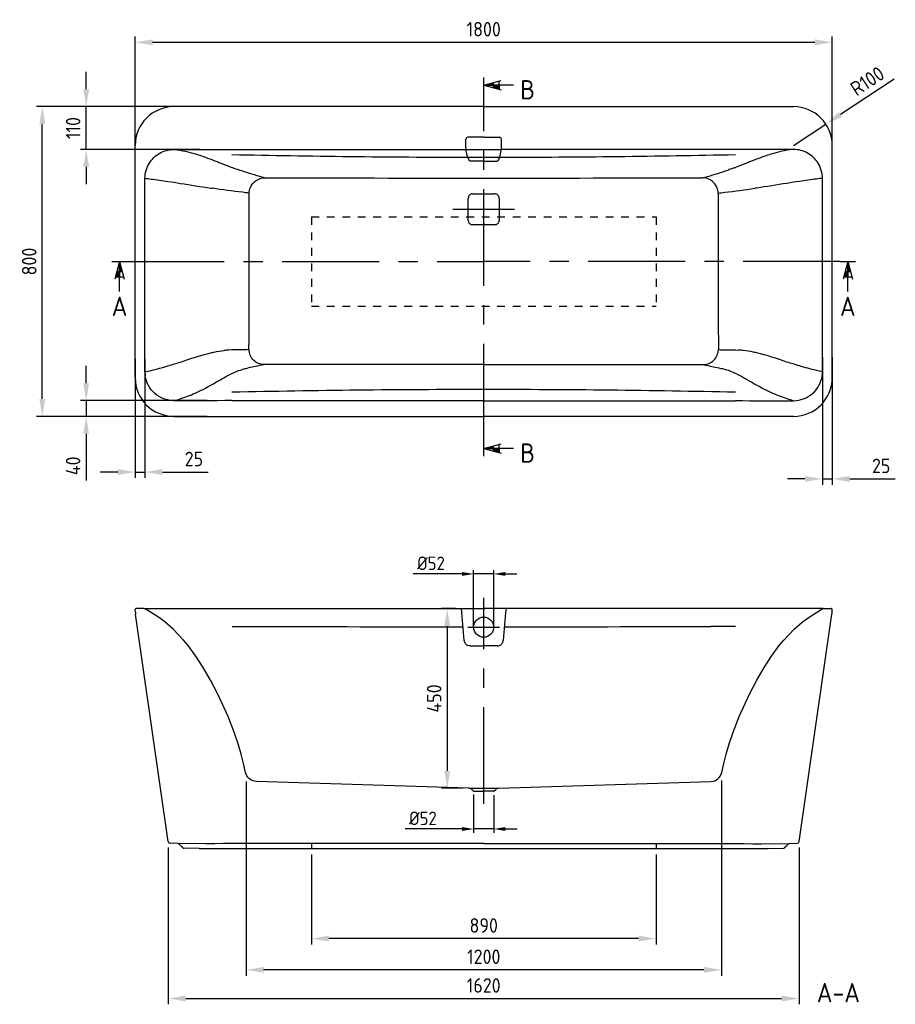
# Model space of a CAD drawing. Extents: x 5017 to 8429, y 913 to 3724.
# Tile 1 of 2: x 5017 to 7278, y 1181 to 3724. Entities that reach past the tile are written whole.
import ezdxf
from ezdxf.enums import TextEntityAlignment as Align

# ---------------------------------------------------------------- set-up
doc = ezdxf.new("R2010")
doc.units = 0
doc.header["$LTSCALE"] = 200
doc.header["$MEASUREMENT"] = 0
doc.linetypes.add('CENTER', pattern=[2, 1.25, -0.25, 0.25, -0.25])
doc.linetypes.add('HIDDEN', pattern=[0.2, 0.1, -0.1])
doc.layers.get('0').update_dxf_attribs({"linetype": 'CONTINUOUS'})
doc.layers.get('DEFPOINTS').update_dxf_attribs({"linetype": 'CONTINUOUS'})
for name, color, linetype in [('06_ALL_SURFS', 7, 'CONTINUOUS'), ('BEMATING', 7, 'CONTINUOUS'), ('DEFAULT_1', 7, 'CENTER'), ('HARTLIJN', 7, 'CENTER'), ('HULPLIJN', 7, 'HIDDEN'), ('PEN2', 7, 'CONTINUOUS')]:
    doc.layers.add(name, color=color, linetype=linetype)
doc.styles.add('ISO', font='ISO')
doc.styles.add('iso_bemating', font='isocp.shx')
doc.dimstyles.new('H2_5OS15', dxfattribs={"dimscale": 15, "dimtxt": 2.5, "dimasz": 3, "dimexe": 1, "dimexo": 1, "dimgap": 1, "dimtad": 1, "dimdec": 0, "dimdsep": 46, "dimtxsty": 'ISO', "dimcen": 0, "dimdle": 1.3, "dimclrd": 256, "dimclre": 256, "dimclrt": 7, "dimadec": 0, "dimazin": 0, "dimtfac": 0.714286, "dimtdec": 0, "dimtmove": 0, "dimatfit": 3, "dimfxl": 1, "dimtvp": 1, "dimtolj": 1, "dimarcsym": 0})
doc.dimstyles.new('H3_5OS10', dxfattribs={"dimscale": 10, "dimtxt": 3.5, "dimasz": 3, "dimexe": 1, "dimexo": 0, "dimgap": 1, "dimtad": 1, "dimdec": 1, "dimdsep": 46, "dimtxsty": 'iso_bemating', "dimcen": 0, "dimclrd": 256, "dimclre": 256, "dimadec": 0, "dimazin": 0, "dimtfac": 0.6, "dimtdec": 1, "dimtmove": 0, "dimatfit": 3, "dimfxl": 1, "dimtvp": 1, "dimtolj": 1, "dimarcsym": 0})

# ---------------------------------------------------------------- blocks, each defined once
blk = doc.blocks.new('*D8')
at = {"layer": '06_ALL_SURFS', "linetype": 'Continuous', "lineweight": -2}
for p, q in [((7274.6, 3570.8), (7135.9, 3479.4)), ((7014.9, 3399.6), (7098.4, 3454.6))]:
    blk.add_line(p, q, dxfattribs=at)
at = {"layer": '06_ALL_SURFS', "linetype": 'Continuous'}
blk.add_solid([(7131.8, 3485.7), (7140.1, 3473.2), (7098.4, 3454.6)], dxfattribs=at)
at = {"layer": 'DEFPOINTS', "color": 0, "linetype": 'Continuous'}
for p in [(7098.4, 3454.6), (7014.9, 3399.6)]:
    blk.add_point(p, dxfattribs=at)
at = {"layer": '06_ALL_SURFS', "color": 7, "linetype": 'Continuous', "insert": (7205.5, 3565.7), "char_height": 37.5, "attachment_point": 5, "rotation": 33.3927, "style": 'ISO'}
blk.add_mtext('\\A1;R100', dxfattribs=at)
blk = doc.blocks.new('*D2')
at = {"layer": '06_ALL_SURFS', "linetype": 'Continuous', "lineweight": -2}
for p, q in [((7089.5, 2852.6), (7089.5, 2523.1)), ((7114.9, 2852.6), (7114.9, 2523.1)), ((7044.5, 2538.1), (6999.5, 2538.1)), ((7089.5, 2538.1), (7114.9, 2538.1)), ((7159.9, 2538.1), (7277.7, 2538.1))]:
    blk.add_line(p, q, dxfattribs=at)
at = {"layer": '06_ALL_SURFS', "linetype": 'Continuous'}
for points in [[(7044.5, 2545.6), (7044.5, 2530.6), (7089.5, 2538.1)], [(7159.9, 2545.6), (7159.9, 2530.6), (7114.9, 2538.1)]]:
    blk.add_solid(points, dxfattribs=at)
at = {"layer": 'DEFPOINTS', "color": 0, "linetype": 'Continuous'}
for p in [(7089.5, 2867.6), (7114.9, 2867.6), (7114.9, 2538.1)]:
    blk.add_point(p, dxfattribs=at)
at = {"layer": '06_ALL_SURFS', "color": 7, "linetype": 'Continuous', "insert": (7241.3, 2571.8), "char_height": 37.5, "attachment_point": 5, "style": 'ISO'}
blk.add_mtext('\\A1;25', dxfattribs=at)
blk = doc.blocks.new('*D12')
at = {"layer": '06_ALL_SURFS', "linetype": 'Continuous', "lineweight": -2}
for p, q in [((5601.7, 1756.6), (5601.7, 1254.9)), ((6828.6, 1759.1), (6828.6, 1254.9)), ((6783.6, 1269.9), (5646.7, 1269.9))]:
    blk.add_line(p, q, dxfattribs=at)
at = {"layer": '06_ALL_SURFS', "linetype": 'Continuous'}
for points in [[(5646.7, 1277.4), (5646.7, 1262.4), (5601.7, 1269.9)], [(6783.6, 1277.4), (6783.6, 1262.4), (6828.6, 1269.9)]]:
    blk.add_solid(points, dxfattribs=at)
at = {"layer": 'DEFPOINTS', "color": 0, "linetype": 'Continuous'}
for p in [(5601.7, 1771.6), (6828.6, 1774.1), (5601.7, 1269.9)]:
    blk.add_point(p, dxfattribs=at)
at = {"layer": '06_ALL_SURFS', "color": 7, "linetype": 'Continuous', "insert": (6215.1, 1303.7), "char_height": 37.5, "attachment_point": 5, "style": 'ISO'}
blk.add_mtext('\\A1;{\\Fiso;1200}', dxfattribs=at)
blk = doc.blocks.new('*D9')
at = {"layer": '06_ALL_SURFS', "linetype": 'Continuous', "lineweight": -2}
for p, q in [((5400.5, 1586.3), (5400.5, 1180.9)), ((7029.2, 1586.3), (7029.2, 1180.9)), ((5445.5, 1195.9), (6984.2, 1195.9))]:
    blk.add_line(p, q, dxfattribs=at)
at = {"layer": '06_ALL_SURFS', "linetype": 'Continuous'}
for points in [[(5445.5, 1203.4), (5445.5, 1188.4), (5400.5, 1195.9)], [(6984.2, 1203.4), (6984.2, 1188.4), (7029.2, 1195.9)]]:
    blk.add_solid(points, dxfattribs=at)
at = {"layer": 'DEFPOINTS', "color": 0, "linetype": 'Continuous'}
for p in [(5400.5, 1601.3), (7029.2, 1601.3), (7029.2, 1195.9)]:
    blk.add_point(p, dxfattribs=at)
at = {"layer": '06_ALL_SURFS', "color": 7, "linetype": 'Continuous', "insert": (6214.9, 1229.7), "char_height": 37.5, "attachment_point": 5, "style": 'ISO'}
blk.add_mtext('\\A1;{\\Fiso;1620}', dxfattribs=at)
blk = doc.blocks.new('*D1')
at = {"layer": '06_ALL_SURFS', "linetype": 'Continuous', "lineweight": -2}
for p, q in [((6188.9, 1722.5), (6188.9, 1623.8)), ((6240.9, 1721), (6240.9, 1623.8)), ((6158.9, 1633.8), (6011.9, 1633.8)), ((6240.9, 1633.8), (6188.9, 1633.8)), ((6270.9, 1633.8), (6300.9, 1633.8))]:
    blk.add_line(p, q, dxfattribs=at)
at = {"layer": '06_ALL_SURFS', "linetype": 'Continuous'}
for points in [[(6158.9, 1638.8), (6158.9, 1628.8), (6188.9, 1633.8)], [(6270.9, 1638.8), (6270.9, 1628.8), (6240.9, 1633.8)]]:
    blk.add_solid(points, dxfattribs=at)
at = {"layer": 'DEFPOINTS', "color": 0, "linetype": 'Continuous'}
for p in [(6188.9, 1722.5), (6240.9, 1721), (6240.9, 1633.8)]:
    blk.add_point(p, dxfattribs=at)
at = {"layer": '06_ALL_SURFS', "color": 0, "linetype": 'Continuous', "insert": (6057.9, 1661.3), "char_height": 35, "attachment_point": 5, "style": 'iso_bemating'}
blk.add_mtext('\\A1;%%c52', dxfattribs=at)
blk = doc.blocks.new('*D7')
at = {"layer": '06_ALL_SURFS', "linetype": 'Continuous', "lineweight": -2}
for p, q in [((5314.9, 3358), (5314.9, 3680.9)), ((5359.9, 3665.9), (7069.9, 3665.9)), ((7114.9, 3358), (7114.9, 3680.9))]:
    blk.add_line(p, q, dxfattribs=at)
at = {"layer": '06_ALL_SURFS', "linetype": 'Continuous'}
for points in [[(5359.9, 3673.4), (5359.9, 3658.4), (5314.9, 3665.9)], [(7069.9, 3673.4), (7069.9, 3658.4), (7114.9, 3665.9)]]:
    blk.add_solid(points, dxfattribs=at)
at = {"layer": 'DEFPOINTS', "color": 0, "linetype": 'Continuous'}
for p in [(7114.9, 3665.9), (5314.9, 3343), (7114.9, 3343)]:
    blk.add_point(p, dxfattribs=at)
at = {"layer": '06_ALL_SURFS', "color": 7, "linetype": 'Continuous', "insert": (6214.9, 3699.6), "char_height": 37.5, "attachment_point": 5, "style": 'ISO'}
blk.add_mtext('\\A1;1800', dxfattribs=at)
blk = doc.blocks.new('*D6')
at = {"layer": '06_ALL_SURFS', "linetype": 'Continuous', "lineweight": -2}
for p, q in [((5427.7, 3499.6), (5060.1, 3499.6)), ((5075.1, 2744.6), (5075.1, 3454.6)), ((5427.7, 2699.6), (5060.1, 2699.6))]:
    blk.add_line(p, q, dxfattribs=at)
at = {"layer": '06_ALL_SURFS', "linetype": 'Continuous'}
for points in [[(5067.6, 3454.6), (5082.6, 3454.6), (5075.1, 3499.6)], [(5067.6, 2744.6), (5082.6, 2744.6), (5075.1, 2699.6)]]:
    blk.add_solid(points, dxfattribs=at)
at = {"layer": 'DEFPOINTS', "color": 0, "linetype": 'Continuous'}
for p in [(5075.1, 3499.6), (5442.7, 3499.6), (5442.7, 2699.6)]:
    blk.add_point(p, dxfattribs=at)
at = {"layer": '06_ALL_SURFS', "color": 7, "linetype": 'Continuous', "insert": (5041.3, 3099.6), "char_height": 37.5, "attachment_point": 5, "rotation": 90, "style": 'ISO'}
blk.add_mtext('\\A1;800', dxfattribs=at)
blk = doc.blocks.new('*D4')
at = {"layer": '06_ALL_SURFS', "linetype": 'Continuous', "lineweight": -2}
for p, q in [((5188.4, 2785.2), (5188.4, 2830.2)), ((5500.9, 2740.2), (5173.4, 2740.2)), ((5188.4, 2740.2), (5188.4, 2699.6)), ((5500.9, 2699.6), (5173.4, 2699.6)), ((5188.4, 2654.6), (5188.4, 2534.1))]:
    blk.add_line(p, q, dxfattribs=at)
at = {"layer": '06_ALL_SURFS', "linetype": 'Continuous'}
for points in [[(5180.9, 2785.2), (5195.9, 2785.2), (5188.4, 2740.2)], [(5180.9, 2654.6), (5195.9, 2654.6), (5188.4, 2699.6)]]:
    blk.add_solid(points, dxfattribs=at)
at = {"layer": 'DEFPOINTS', "color": 0, "linetype": 'Continuous'}
for p in [(5515.9, 2740.2), (5188.4, 2699.6), (5515.9, 2699.6)]:
    blk.add_point(p, dxfattribs=at)
at = {"layer": '06_ALL_SURFS', "color": 7, "linetype": 'Continuous', "insert": (5154.6, 2571.8), "char_height": 37.5, "attachment_point": 5, "rotation": 90, "style": 'ISO'}
blk.add_mtext('\\A1;{\\Fiso;40}', dxfattribs=at)
blk = doc.blocks.new('*D3')
at = {"layer": '06_ALL_SURFS', "linetype": 'Continuous', "lineweight": -2}
for p, q in [((5314.9, 2848.1), (5314.9, 2540.8)), ((5340.2, 2848.1), (5340.2, 2540.8)), ((5269.9, 2555.8), (5224.9, 2555.8)), ((5314.9, 2555.8), (5340.2, 2555.8)), ((5385.2, 2555.8), (5503.1, 2555.8))]:
    blk.add_line(p, q, dxfattribs=at)
at = {"layer": '06_ALL_SURFS', "linetype": 'Continuous'}
for points in [[(5269.9, 2563.3), (5269.9, 2548.3), (5314.9, 2555.8)], [(5385.2, 2563.3), (5385.2, 2548.3), (5340.2, 2555.8)]]:
    blk.add_solid(points, dxfattribs=at)
at = {"layer": 'DEFPOINTS', "color": 0, "linetype": 'Continuous'}
for p in [(5314.9, 2863.1), (5340.2, 2863.1), (5314.9, 2555.8)]:
    blk.add_point(p, dxfattribs=at)
at = {"layer": '06_ALL_SURFS', "color": 7, "linetype": 'Continuous', "insert": (5466.6, 2589.6), "char_height": 37.5, "attachment_point": 5, "style": 'ISO'}
blk.add_mtext('\\A1;25', dxfattribs=at)
blk = doc.blocks.new('*D5')
at = {"layer": '06_ALL_SURFS', "linetype": 'Continuous', "lineweight": -2}
for p, q in [((5188.4, 3544.6), (5188.4, 3589.6)), ((5481.5, 3499.6), (5173.4, 3499.6)), ((5188.4, 3389.2), (5188.4, 3499.6)), ((5481.5, 3389.2), (5173.4, 3389.2)), ((5188.4, 3344.2), (5188.4, 3299.2))]:
    blk.add_line(p, q, dxfattribs=at)
at = {"layer": '06_ALL_SURFS', "linetype": 'Continuous'}
for points in [[(5180.9, 3544.6), (5195.9, 3544.6), (5188.4, 3499.6)], [(5180.9, 3344.2), (5195.9, 3344.2), (5188.4, 3389.2)]]:
    blk.add_solid(points, dxfattribs=at)
at = {"layer": 'DEFPOINTS', "color": 0, "linetype": 'Continuous'}
for p in [(5188.4, 3499.6), (5496.5, 3499.6), (5496.5, 3389.2)]:
    blk.add_point(p, dxfattribs=at)
at = {"layer": '06_ALL_SURFS', "color": 7, "linetype": 'Continuous', "insert": (5154.6, 3444.4), "char_height": 37.5, "attachment_point": 5, "rotation": 90, "style": 'ISO'}
blk.add_mtext('\\A1;110', dxfattribs=at)
blk = doc.blocks.new('*D0')
at = {"layer": '06_ALL_SURFS', "linetype": 'Continuous', "lineweight": -2}
for p, q in [((6158.8, 2292.6), (6032.7, 2292.6)), ((6188.8, 2156.4), (6188.8, 2302.6)), ((6240.8, 2292.6), (6188.8, 2292.6)), ((6240.8, 2155.8), (6240.8, 2302.6)), ((6270.8, 2292.6), (6300.8, 2292.6))]:
    blk.add_line(p, q, dxfattribs=at)
at = {"layer": '06_ALL_SURFS', "linetype": 'Continuous'}
for points in [[(6158.8, 2297.6), (6158.8, 2287.6), (6188.8, 2292.6)], [(6270.8, 2297.6), (6270.8, 2287.6), (6240.8, 2292.6)]]:
    blk.add_solid(points, dxfattribs=at)
at = {"layer": 'DEFPOINTS', "color": 0, "linetype": 'Continuous'}
for p in [(6188.8, 2292.6), (6188.8, 2156.4), (6240.8, 2155.8)]:
    blk.add_point(p, dxfattribs=at)
at = {"layer": '06_ALL_SURFS', "color": 0, "linetype": 'Continuous', "insert": (6078.8, 2320.1), "char_height": 35, "attachment_point": 5, "style": 'iso_bemating'}
blk.add_mtext('\\A1;%%c52', dxfattribs=at)
blk = doc.blocks.new('*D16')
at = {"layer": 'BEMATING', "lineweight": -2}
for p, q in [((5769.9, 1568.1), (5769.9, 1335.8)), ((6659.9, 1568.1), (6659.9, 1335.8)), ((6614.9, 1350.8), (5814.9, 1350.8))]:
    blk.add_line(p, q, dxfattribs=at)
at = {"layer": 'BEMATING'}
for points in [[(5814.9, 1358.3), (5814.9, 1343.3), (5769.9, 1350.8)], [(6614.9, 1358.3), (6614.9, 1343.3), (6659.9, 1350.8)]]:
    blk.add_solid(points, dxfattribs=at)
at = {"layer": 'DEFPOINTS', "color": 0}
for p in [(5769.9, 1583.1), (6659.9, 1583.1), (5769.9, 1350.8)]:
    blk.add_point(p, dxfattribs=at)
at = {"layer": 'BEMATING', "color": 7, "insert": (6214.9, 1384.6), "char_height": 37.5, "attachment_point": 5, "style": 'ISO'}
blk.add_mtext('\\A1;890', dxfattribs=at)
blk = doc.blocks.new('*D17')
at = {"layer": '06_ALL_SURFS', "linetype": 'Continuous', "lineweight": -2}
for p, q in [((6142.2, 2203.1), (6105.7, 2203.1)), ((6120.7, 2158.1), (6120.7, 1784)), ((6161.8, 1739), (6105.7, 1739))]:
    blk.add_line(p, q, dxfattribs=at)
at = {"layer": '06_ALL_SURFS', "linetype": 'Continuous'}
for points in [[(6113.2, 2158.1), (6128.2, 2158.1), (6120.7, 2203.1)], [(6113.2, 1784), (6128.2, 1784), (6120.7, 1739)]]:
    blk.add_solid(points, dxfattribs=at)
at = {"layer": 'DEFPOINTS', "color": 0, "linetype": 'Continuous'}
for p in [(6157.2, 2203.1), (6120.7, 1739), (6176.8, 1739)]:
    blk.add_point(p, dxfattribs=at)
at = {"layer": '06_ALL_SURFS', "color": 7, "linetype": 'Continuous', "insert": (6086.9, 1971), "char_height": 37.5, "attachment_point": 5, "rotation": 90, "style": 'ISO'}
blk.add_mtext('\\A1;450', dxfattribs=at)
blk = doc.blocks.new('DRSNDE_V')
at = {"layer": 'BEMATING'}
for p, q in [((0, 0), (-12.1, -45.2)), ((0, 0), (12.1, -45.2)), ((0, -77.2), (0, 0)), ((0, 0), (0, -39.6)), ((-10.6, -39.6), (10.6, -39.6)), ((0, -39.6), (-10.6, -39.6)), ((-6.9, -25.6), (6.9, -25.6))]:
    blk.add_line(p, q, dxfattribs=at)
for points in [[(0, 0), (0, -25.6), (6.9, -25.6)], [(-6.9, -25.6), (0, -25.6), (-10.6, -39.6), (0, -39.6)]]:
    blk.add_solid(points, dxfattribs=at)
at = {"layer": 'PEN2'}
for p, q in [((-20, 0), (0, 0)), ((0, 0), (20, 0))]:
    blk.add_line(p, q, dxfattribs=at)
at = {"layer": 'PEN2', "style": 'ISO'}
blk.add_attdef('A', text='', height=50, dxfattribs=at).set_placement((-0.1, -115.7), align=Align.MIDDLE)

msp = doc.modelspace()

# ---------------------------------------------------------------- linework, layer by layer
for p, q in [((5338.4, 2203.1), (6214.86, 2203.1)), ((7091.33, 2203.1), (6214.86, 2203.1)), ((6176.75, 1738.95), (6252.98, 1738.95))]:
    msp.add_line(p, q)
at = {"flags": 128}
for points in [[(6176.75, 1738.95), (5628.15, 1756.45, -0.3434063), (5599.8, 1780.02), (5594.77, 1802.96), (5588.63, 1826.77), (5580.74, 1853.63), (5571.31, 1881.46), (5554.78, 1924.1), (5539.89, 1957.89), (5526.49, 1985.68), (5509.53, 2018), (5490.45, 2050.87), (5471.64, 2079.91), (5451.49, 2107.47), (5440.03, 2121.53), (5413.11, 2150.15), (5391.73, 2168.81), (5377.41, 2179.56), (5341.06, 2202.33, 0.1408692), (5338.4, 2203.1), (5317.21, 2203.1)], [(6252.98, 1738.95), (6801.58, 1756.45, 0.3434063), (6829.93, 1780.02), (6834.96, 1802.96), (6841.09, 1826.77), (6848.99, 1853.63), (6858.41, 1881.46), (6874.95, 1924.1), (6889.83, 1957.89), (6903.24, 1985.68), (6920.2, 2018), (6939.27, 2050.87), (6958.09, 2079.91), (6978.24, 2107.47), (6989.7, 2121.53), (7016.62, 2150.15), (7038, 2168.81), (7052.32, 2179.56), (7088.67, 2202.33, -0.1408692), (7091.33, 2203.1), (7112.52, 2203.1)]]:
    msp.add_lwpolyline(points, format="xyb", dxfattribs=at)
at = {"layer": '06_ALL_SURFS', "color": 7, "linetype": 'Continuous'}
for p, q in [((6214.86, 3499.61), (5414.86, 3499.61)), ((6214.86, 3499.61), (7014.86, 3499.61)), ((6214.86, 3420.54), (6174.09, 3420.54)), ((6214.86, 3420.54), (6255.64, 3420.54)), ((5314.86, 2799.61), (5314.86, 3399.61)), ((7114.86, 2799.61), (7114.86, 3399.61)), ((6173.27, 3368.99), (6173.23, 3369.17)), ((6214.86, 3358.97), (6182.41, 3358.98)), ((6214.86, 3358.97), (6247.32, 3358.98)), ((6256.45, 3368.99), (6256.5, 3369.17)), ((5340.21, 2814.65), (5340.21, 3314.61)), ((7089.51, 2814.65), (7089.51, 3314.61)), ((6214.86, 3274.43), (6214.86, 3273.47)), ((6214.86, 3274.43), (6214.86, 3273.47)), ((6214.86, 3198.11), (6214.86, 3197.21)), ((6214.86, 3198.11), (6214.86, 3197.21)), ((6214.86, 3197.21), (6214.86, 3196.72)), ((6214.86, 3195.75), (6214.86, 3194.79)), ((6214.86, 3195.75), (6214.86, 3194.79)), ((6214.87, 3197.21), (6214.87, 3196.72)), ((5414.86, 2699.61), (6214.86, 2699.61)), ((7014.86, 2699.61), (6214.86, 2699.61)), ((5315.32, 2193.7), (5315.21, 2201.06)), ((5400.52, 1601.26), (5315.73, 2188.61)), ((6214.86, 2203.06), (6214.86, 2201.13)), ((6214.86, 2203.06), (6214.86, 2201.13)), ((6214.86, 2203.06), (6214.86, 2201.13)), ((6214.86, 2203.06), (6214.86, 2201.13)), ((6214.86, 2189.31), (6214.86, 2191.1)), ((6214.86, 2189.31), (6214.86, 2191.1)), ((6214.86, 2189.31), (6214.86, 2191.1)), ((6214.86, 2189.31), (6214.86, 2191.1)), ((7029.21, 1601.26), (7114, 2188.61)), ((7114.4, 2193.7), (7114.52, 2201.06)), ((5565.04, 2157.08), (5628.7, 2156.9)), ((6864.69, 2157.08), (6801.03, 2156.9)), ((6179.85, 2106.58), (6214.86, 2106.58)), ((6249.88, 2106.58), (6214.86, 2106.58)), ((6187.44, 1732.23), (6183.64, 1736.03)), ((6188.86, 1731.64), (6214.86, 1731.64)), ((6240.87, 1731.64), (6214.86, 1731.64)), ((6242.29, 1732.23), (6246.09, 1736.03)), ((5425.15, 1596.22), (5405.27, 1596.98)), ((5497.65, 1595.87), (5425.15, 1596.22)), ((5437.7, 1585.56), (5428.5, 1594.76)), ((5428.5, 1594.76), (5437.71, 1585.54)), ((5480.05, 1583.14), (5441.11, 1584.09)), ((5441.11, 1584.09), (5441.11, 1584.09)), ((5480.17, 1583.14), (6949.56, 1583.14)), ((6932.08, 1595.87), (7004.57, 1596.22)), ((6949.68, 1583.14), (6988.62, 1584.09)), ((6988.62, 1584.09), (6988.62, 1584.09)), ((7001.23, 1594.76), (6992.02, 1585.54)), ((6992.03, 1585.56), (7001.23, 1594.76)), ((7004.57, 1596.22), (7024.46, 1596.98))]:
    msp.add_line(p, q, dxfattribs=at)
msp.add_circle((6214.86, 2155.06), 26, dxfattribs=at)
for centre, radius, start, end in [((5414.86, 3399.61), 100, 90, 180), ((7014.86, 3399.61), 100, 0, 90), ((6174.08, 3415.56), 4.98, 89.91925, 180.174), ((6255.65, 3415.56), 4.98, 359.826, 90.08075), ((6214.87, 33369.8), 30000.84, 268.758511, 269.920551), ((6433.95, 3481.38), 283.89, 203.32121, 205.31498), ((5995.78, 3481.38), 283.89, 334.68502, 336.67879), ((6214.85, 33369.8), 30000.84, 270.079449, 271.241489), ((5739.15, 3825.96), 513.8, 250.17155, 250.53384), ((6690.58, 3825.96), 513.8, 289.46616, 289.82845), ((6270.66, 236714.03), 233398.93, 269.8473305, 269.9863037), ((6159.07, 236714.03), 233398.93, 270.0136963, 270.1526695), ((-108503.87, 3243.16), 114113.3, 359.8137656, 0.0166532), ((6185.85, 3263.63), 10.85, 89.82927, 180.17073), ((-3556.5, 3234.61), 9731.54, 359.82935, 0.17065), ((6216.74, 13006.1), 9731.67, 269.818292, 269.98894), ((6212.99, 13006.1), 9731.67, 270.01106, 270.181708), ((6243.88, 3263.63), 10.85, 359.82927, 90.17073), ((15986.23, 3234.61), 9731.54, 179.82935, 180.17065), ((120933.6, 3243.16), 114113.3, 179.9833468, 180.1862344), ((6185.85, 3205.59), 10.85, 179.82927, 270.17073), ((6243.88, 3205.59), 10.85, 269.82927, 0.17073), ((6216.74, -6536.9), 9731.69, 90.011055, 90.181702), ((6212.99, -6536.9), 9731.69, 89.818298, 89.988945), ((5574.98, 2592.89), 278.46, 93.7364, 96.44305), ((6854.75, 2592.89), 278.46, 83.55695, 86.2636), ((5785.78, 2063.73), 781.37, 103.50031, 104.34028), ((6643.94, 2063.73), 781.37, 75.65972, 76.49969), ((5414.86, 2799.61), 100, 180, 270), ((5414.4, 2814.6), 74.18, 179.93253, 187.92462), ((7014.86, 2799.61), 100, 270, 0), ((7015.33, 2814.6), 74.18, 352.07538, 0.06747), ((6214.87, -27231.98), 30000.88, 90.000018, 91.241487), ((6214.85, -27231.98), 30000.88, 88.758513, 89.999982), ((5317.21, 2201.1), 2, 90.00634, 180.88947), ((5355.32, 2194.32), 40, 180.88947, 188.21418), ((4002.4, 1967.23), 2167.67, 4.06424, 6.24668), ((8427.33, 1967.23), 2167.67, 173.75332, 175.93576), ((7112.52, 2201.1), 2, 359.11053, 89.99366), ((7074.41, 2194.32), 40, 351.78582, 359.11053), ((6192.91, 224843.99), 222687.8, 269.8548328, 269.992), ((6236.81, 224843.99), 222687.8, 270.008, 270.1451672), ((6180, 2121.97), 15.42, 184.10751, 196.97568), ((6180.14, 2122.04), 15.58, 197.06681, 216.77116), ((6179.96, 2121.9), 15.34, 216.84022, 246.60735), ((6249.77, 2121.9), 15.34, 293.39265, 323.15978), ((6249.58, 2122.04), 15.58, 323.22884, 342.93319), ((6249.73, 2121.97), 15.42, 343.02432, 355.89249), ((6179.9, 2121.78), 15.21, 246.63193, 248.52763), ((6249.83, 2121.78), 15.21, 291.47237, 293.36807), ((6176.57, 1728.96), 10, 45, 88.9653), ((6188.86, 1733.64), 2, 225, 270), ((6240.87, 1733.64), 2, 270, 315), ((6253.16, 1728.96), 10, 91.0347, 135), ((5405.46, 1601.98), 5, 188.21418, 267.7974), ((5405.46, 1601.98), 5, 188.21418, 267.79741), ((5424.96, 1591.22), 5, 45, 87.7974), ((5441.23, 1589.09), 5, 225, 268.60282), ((5441.23, 1589.09), 5, 225.22589, 268.60292), ((6988.5, 1589.09), 5, 271.39718, 315), ((6988.5, 1589.09), 5, 271.39708, 314.7742), ((7004.77, 1591.22), 5, 92.2026, 135), ((7024.26, 1601.98), 5, 272.2026, 351.78582), ((7024.26, 1601.98), 5, 272.20259, 351.78582)]:
    msp.add_arc(centre, radius, start, end, dxfattribs=at)
for points in [[(6169.22, 3389.04), (6169.14, 3399.01), (6169.12, 3407.28), (6169.1, 3415.55)], [(6260.51, 3389.04), (6260.58, 3399.01), (6260.61, 3407.28), (6260.63, 3415.55)], [(5414.92, 3389.21), (5415.75, 3389.23), (5416.58, 3389.24), (5417.4, 3389.2)], [(5417.4, 3389.22), (5466.56, 3389.19), (5515.71, 3389.16), (5564.86, 3389.14)], [(5564.86, 3389.14), (5766.32, 3389.05), (5967.77, 3389.05), (6169.22, 3389.04)], [(6864.86, 3389.14), (6663.41, 3389.05), (6461.96, 3389.05), (6260.51, 3389.04)], [(7012.32, 3389.22), (6963.17, 3389.19), (6914.02, 3389.16), (6864.86, 3389.14)], [(7014.8, 3389.21), (7013.98, 3389.23), (7013.15, 3389.24), (7012.33, 3389.2)], [(5340.21, 3314.57), (5340.21, 3328.22), (5344.27, 3342.35), (5351.5, 3353.93)], [(7089.51, 3314.57), (7089.52, 3328.22), (7085.46, 3342.35), (7078.23, 3353.93)], [(5510.35, 3289.23), (5511.61, 3289.05), (5512.86, 3288.88), (5514.12, 3288.7)], [(6919.38, 3289.23), (6918.12, 3289.05), (6916.86, 3288.88), (6915.61, 3288.7)], [(6214.86, 2833.74), (6025.95, 2833.74), (5837.04, 2833.6), (5648.14, 2833.42)], [(6214.86, 2833.74), (6403.77, 2833.74), (6592.68, 2833.6), (6781.59, 2833.42)], [(5416.68, 2740.13), (5416.09, 2740.12), (5415.49, 2740.11), (5414.9, 2740.14)], [(5564.86, 2740.19), (5515.47, 2740.17), (5466.07, 2740.14), (5416.68, 2740.1)], [(6214.86, 2740.17), (5998.2, 2740.17), (5781.53, 2740.18), (5564.86, 2740.16)], [(6214.86, 2740.17), (6431.53, 2740.17), (6648.2, 2740.18), (6864.86, 2740.16)], [(6864.86, 2740.19), (6914.26, 2740.17), (6963.65, 2740.14), (7013.05, 2740.1)], [(7013.05, 2740.13), (7013.64, 2740.12), (7014.23, 2740.11), (7014.82, 2740.14)], [(6179.85, 2106.58), (6177.98, 2106.58), (6176.07, 2106.94), (6174.33, 2107.63)], [(6249.88, 2106.58), (6251.75, 2106.58), (6253.65, 2106.94), (6255.39, 2107.63)]]:
    msp.add_open_spline(points, degree=3, dxfattribs=at)
for points, knots in [([(5351.5, 3353.93), (5358.11, 3364.51), (5377.11, 3382.63), (5402.44, 3388.96), (5414.92, 3389.21)], [0, 0, 0, 0, 0.499833, 1, 1, 1, 1]), ([(5417.4, 3389.22), (5426.52, 3387.82), (5444.14, 3385.12), (5461.4, 3380.6), (5469.6, 3378.07)], [0, 0, 0, 0, 0.5180068, 1, 1, 1, 1]), ([(6173.23, 3369.17), (6172.88, 3370.72), (6171.43, 3377.32), (6170.14, 3383.96), (6169.22, 3389.04)], [0, 0, 0, 0, 0.2349565, 1, 1, 1, 1]), ([(6256.5, 3369.17), (6256.85, 3370.72), (6258.29, 3377.32), (6259.58, 3383.96), (6260.51, 3389.04)], [0, 0, 0, 0, 0.2349565, 1, 1, 1, 1]), ([(7012.32, 3389.22), (7003.21, 3387.82), (6985.59, 3385.12), (6968.33, 3380.6), (6960.13, 3378.07)], [0, 0, 0, 0, 0.5180068, 1, 1, 1, 1]), ([(7078.23, 3353.93), (7071.61, 3364.51), (7052.62, 3382.63), (7027.29, 3388.96), (7014.8, 3389.21)], [0, 0, 0, 0, 0.499833, 1, 1, 1, 1]), ([(5469.6, 3378.07), (5475.11, 3376.37), (5494.96, 3369.87), (5514.43, 3362.3), (5528.47, 3356.73)], [0, 0, 0, 0, 0.2765143, 1, 1, 1, 1]), ([(6182.41, 3358.98), (6181.26, 3358.98), (6179.71, 3359.18), (6177.58, 3359.45), (6177.32, 3359.99)], [0, 0, 0, 0, 0.6577507, 1, 1, 1, 1]), ([(6247.32, 3358.98), (6248.47, 3358.98), (6250.02, 3359.18), (6252.15, 3359.45), (6252.41, 3359.99)], [0, 0, 0, 0, 0.6577507, 1, 1, 1, 1]), ([(6960.13, 3378.07), (6954.61, 3376.37), (6934.77, 3369.87), (6915.29, 3362.3), (6901.26, 3356.73)], [0, 0, 0, 0, 0.2765143, 1, 1, 1, 1]), ([(5528.47, 3356.73), (5531.76, 3355.42), (5543.85, 3350.6), (5555.96, 3345.83), (5564.86, 3342.62)], [0, 0, 0, 0, 0.2723989, 1, 1, 1, 1]), ([(5567.92, 3341.53), (5569.29, 3341.05), (5574.6, 3339.17), (5579.92, 3337.29), (5583.88, 3335.92)], [0, 0, 0, 0, 0.2565713, 1, 1, 1, 1]), ([(5648.78, 3315.93), (5644.72, 3317.02), (5622.9, 3323.05), (5601.31, 3329.9), (5583.88, 3335.92)], [0, 0, 0, 0, 0.1855384, 1, 1, 1, 1]), ([(6780.95, 3315.93), (6785.01, 3317.02), (6806.82, 3323.05), (6828.42, 3329.9), (6845.85, 3335.92)], [0, 0, 0, 0, 0.1855384, 1, 1, 1, 1]), ([(6861.8, 3341.53), (6860.44, 3341.05), (6855.13, 3339.17), (6849.81, 3337.29), (6845.85, 3335.92)], [0, 0, 0, 0, 0.2565713, 1, 1, 1, 1]), ([(6901.26, 3356.73), (6897.96, 3355.42), (6885.88, 3350.6), (6873.77, 3345.83), (6864.86, 3342.62)], [0, 0, 0, 0, 0.2723989, 1, 1, 1, 1]), ([(5340.21, 3314.57), (5345.43, 3313.98), (5365.23, 3311.62), (5384.97, 3308.87), (5399.49, 3306.68)], [0, 0, 0, 0, 0.2634803, 1, 1, 1, 1]), ([(5399.49, 3306.68), (5410.3, 3305.04), (5447.24, 3299.12), (5484.14, 3292.98), (5510.35, 3289.23)], [0, 0, 0, 0, 0.2923148, 1, 1, 1, 1]), ([(5609.42, 3276.33), (5609.59, 3286.36), (5618.08, 3307.06), (5638.74, 3315.72), (5648.76, 3315.92)], [0, 0, 0, 0, 0.5002517, 1, 1, 1, 1]), ([(6820.3, 3276.33), (6820.14, 3286.36), (6811.65, 3307.06), (6790.99, 3315.72), (6780.97, 3315.92)], [0, 0, 0, 0, 0.5002517, 1, 1, 1, 1]), ([(7030.24, 3306.68), (7019.43, 3305.04), (6982.49, 3299.12), (6945.59, 3292.98), (6919.38, 3289.23)], [0, 0, 0, 0, 0.2923148, 1, 1, 1, 1]), ([(7089.51, 3314.57), (7084.3, 3313.98), (7064.5, 3311.62), (7044.76, 3308.87), (7030.24, 3306.68)], [0, 0, 0, 0, 0.2634803, 1, 1, 1, 1]), ([(5609.42, 3276.33), (5603.76, 3276.98), (5571.96, 3280.8), (5540.2, 3285.01), (5514.12, 3288.7)], [0, 0, 0, 0, 0.1778294, 1, 1, 1, 1]), ([(6820.3, 3276.33), (6825.96, 3276.98), (6857.77, 3280.8), (6889.53, 3285.01), (6915.61, 3288.7)], [0, 0, 0, 0, 0.1778294, 1, 1, 1, 1]), ([(5399.49, 2830), (5410.28, 2833.2), (5447.13, 2844.82), (5483.76, 2857.44), (5510.43, 2863.69)], [0, 0, 0, 0, 0.2913107, 1, 1, 1, 1]), ([(5510.43, 2863.69), (5513.34, 2864.37), (5524.34, 2866.81), (5535.49, 2868.66), (5543.73, 2869.59)], [0, 0, 0, 0, 0.2645156, 1, 1, 1, 1]), ([(5608.83, 2872.23), (5601.46, 2871.27), (5584.04, 2871.68), (5566.72, 2871.4), (5556.83, 2870.75)], [0, 0, 0, 0, 0.4283875, 1, 1, 1, 1]), ([(5648.14, 2833.42), (5638.2, 2833.5), (5617.58, 2841.77), (5609, 2862.3), (5608.83, 2872.25)], [0, 0, 0, 0, 0.499796, 1, 1, 1, 1]), ([(6781.59, 2833.42), (6791.53, 2833.5), (6812.15, 2841.77), (6820.73, 2862.3), (6820.9, 2872.25)], [0, 0, 0, 0, 0.499796, 1, 1, 1, 1]), ([(6820.9, 2872.23), (6828.27, 2871.27), (6845.69, 2871.68), (6863.01, 2871.4), (6872.9, 2870.75)], [0, 0, 0, 0, 0.4283875, 1, 1, 1, 1]), ([(6919.3, 2863.69), (6916.39, 2864.37), (6905.38, 2866.81), (6894.24, 2868.66), (6886, 2869.59)], [0, 0, 0, 0, 0.2645156, 1, 1, 1, 1]), ([(7030.24, 2830), (7019.45, 2833.2), (6982.6, 2844.82), (6945.96, 2857.44), (6919.3, 2863.69)], [0, 0, 0, 0, 0.2913107, 1, 1, 1, 1]), ([(5340.21, 2814.69), (5345.45, 2815.82), (5365.35, 2820.37), (5385.06, 2825.72), (5399.49, 2830)], [0, 0, 0, 0, 0.2626776, 1, 1, 1, 1]), ([(5648.13, 2833.42), (5645.21, 2832.81), (5630.25, 2829.68), (5615.33, 2826.37), (5603.37, 2823.5)], [0, 0, 0, 0, 0.1952856, 1, 1, 1, 1]), ([(6781.6, 2833.42), (6784.52, 2832.81), (6799.47, 2829.68), (6814.4, 2826.37), (6826.36, 2823.5)], [0, 0, 0, 0, 0.1952856, 1, 1, 1, 1]), ([(7089.51, 2814.69), (7084.27, 2815.82), (7064.38, 2820.37), (7044.67, 2825.72), (7030.24, 2830)], [0, 0, 0, 0, 0.2626776, 1, 1, 1, 1]), ([(5414.9, 2740.12), (5406.04, 2740.19), (5388.17, 2743.35), (5364.81, 2757.18), (5347.8, 2778.33), (5342.14, 2795.6), (5340.92, 2804.37)], [0, 0, 0, 0, 0.2500283, 0.5000207, 0.7500107, 1, 1, 1, 1]), ([(5469.6, 2759.64), (5488.1, 2767.85), (5519.91, 2784.96), (5550.72, 2803.72), (5564.86, 2810.77)], [0, 0, 0, 0, 0.5616303, 1, 1, 1, 1]), ([(5564.86, 2810.77), (5567.22, 2811.84), (5576.12, 2815.75), (5585.34, 2818.98), (5592.25, 2820.75)], [0, 0, 0, 0, 0.2660898, 1, 1, 1, 1]), ([(6864.86, 2810.77), (6862.51, 2811.84), (6853.61, 2815.75), (6844.39, 2818.98), (6837.47, 2820.75)], [0, 0, 0, 0, 0.2660898, 1, 1, 1, 1]), ([(6960.13, 2759.64), (6941.62, 2767.85), (6909.82, 2784.96), (6879.01, 2803.72), (6864.86, 2810.77)], [0, 0, 0, 0, 0.5616303, 1, 1, 1, 1]), ([(7014.82, 2740.12), (7023.69, 2740.19), (7041.56, 2743.35), (7064.91, 2757.18), (7081.93, 2778.33), (7087.58, 2795.6), (7088.81, 2804.37)], [0, 0, 0, 0, 0.2500283, 0.5000207, 0.7500107, 1, 1, 1, 1]), ([(5416.68, 2740.13), (5421.41, 2741.52), (5439.37, 2747.12), (5456.91, 2754.02), (5469.6, 2759.64)], [0, 0, 0, 0, 0.2623136, 1, 1, 1, 1]), ([(7013.05, 2740.13), (7008.31, 2741.52), (6990.36, 2747.12), (6972.81, 2754.02), (6960.13, 2759.64)], [0, 0, 0, 0, 0.2623136, 1, 1, 1, 1]), ([(6214.86, 1596.21), (6095.35, 1596.21), (5856.34, 1596.12), (5617.32, 1595.96), (5497.81, 1595.86)], [0, 0, 0, 0, 0.5000012, 1, 1, 1, 1]), ([(6214.86, 1596.21), (6334.37, 1596.21), (6573.39, 1596.12), (6812.41, 1595.96), (6931.92, 1595.86)], [0, 0, 0, 0, 0.5000012, 1, 1, 1, 1])]:
    msp.add_open_spline(points, degree=3, knots=knots, dxfattribs=at)
at = {"layer": 'BEMATING'}
for p, q in [((6214.86, 3555.13), (6260.07, 3567.24)), ((6240.51, 3548.25), (6240.51, 3562)), ((6254.46, 3544.52), (6254.46, 3565.74)), ((6292.04, 3555.13), (6214.86, 3555.13)), ((6214.86, 3555.13), (6254.46, 3555.13)), ((6214.86, 3555.13), (6260.07, 3543.01)), ((6254.46, 3555.13), (6254.46, 3544.52)), ((6214.86, 2616.71), (6260.07, 2628.83)), ((6240.51, 2609.84), (6240.51, 2623.59)), ((6254.46, 2606.1), (6254.46, 2627.32)), ((6292.04, 2616.71), (6214.86, 2616.71)), ((6214.86, 2616.71), (6260.07, 2604.6)), ((6214.86, 2616.71), (6254.46, 2616.71)), ((6254.46, 2616.71), (6254.46, 2606.1))]:
    msp.add_line(p, q, dxfattribs=at)
for points in [[(6214.86, 3555.13), (6240.51, 3555.13), (6240.51, 3562)], [(6240.51, 3548.25), (6240.51, 3555.13), (6254.46, 3544.52), (6254.46, 3555.13)], [(6214.86, 2616.71), (6240.51, 2616.71), (6240.51, 2623.59)], [(6240.51, 2609.84), (6240.51, 2616.71), (6254.46, 2606.1), (6254.46, 2616.71)]]:
    msp.add_solid(points, dxfattribs=at)
at = {"layer": 'DEFAULT_1', "linetype": 'CENTER'}
for p, q in [((6214.86, 2636.71), (6214.86, 3555.13)), ((6135.36, 3234.61), (6294.37, 3234.61)), ((7135.03, 3099.61), (6214.86, 3099.61)), ((6214.86, 1698.58), (6214.86, 2230.46)), ((6173.86, 2155.06), (6255.86, 2155.06))]:
    msp.add_line(p, q, dxfattribs=at)
at = {"layer": 'DEFAULT_1'}
msp.add_line((5294.69, 3099.61), (6214.86, 3099.61), dxfattribs=at)
at = {"layer": 'HARTLIJN'}
for p, q in [((6169.22, 3389.04), (6260.51, 3389.04)), ((6173.25, 3368.99), (6256.47, 3368.99))]:
    msp.add_line(p, q, dxfattribs=at)
at = {"layer": 'HULPLIJN'}
for p, q in [((5769.86, 3214.61), (6659.86, 3214.61)), ((5769.86, 3214.61), (5769.86, 2984.61)), ((6659.86, 3214.61), (6659.86, 2984.61)), ((5769.86, 2984.61), (6659.86, 2984.61)), ((5769.86, 1596.06), (5769.86, 1583.14)), ((6659.86, 1596.06), (6659.86, 1583.14))]:
    msp.add_line(p, q, dxfattribs=at)
at = {"layer": 'PEN2'}
for p, q in [((6214.86, 3555.13), (6214.86, 3575.13)), ((6214.86, 3535.13), (6214.86, 3555.13)), ((6214.86, 2616.71), (6214.86, 2636.71)), ((6214.86, 2596.71), (6214.86, 2616.71))]:
    msp.add_line(p, q, dxfattribs=at)

# ---------------------------------------------------------------- block references
at = {"layer": 'BEMATING'}
for p in [(5274.69, 3099.61), (7155.03, 3099.61)]:
    msp.add_blockref('DRSNDE_V', p, dxfattribs=at).add_auto_attribs({'A': 'A'})

# ---------------------------------------------------------------- texts
at = {"layer": 'BEMATING', "style": 'ISO'}
msp.add_text('A-A', height=50, dxfattribs=at).set_placement((7075.13, 1171.23), align=Align.BOTTOM_LEFT)
at = {"layer": 'PEN2', "style": 'ISO'}
for p in [(6328.33, 3543.11), (6328.33, 2604.69)]:
    msp.add_attdef('B', text='', height=50, dxfattribs=at).set_placement(p, align=Align.MIDDLE)

# ---------------------------------------------------------------- dimensions: what is measured, and where the dimension line sits
at = {"layer": '06_ALL_SURFS', "color": 7, "linetype": 'Continuous'}
for base, p1, p2, picture, middle in [((7114.86, 3665.9), (5314.86, 3343.05), (7114.86, 3343.05), '*D7', (6214.86, 3699.65)), ((7114.86, 2538.08), (7089.51, 2867.61), (7114.86, 2867.61), '*D2', (7241.29, 2571.83))]:
    dim = msp.add_linear_dim(base=base, p1=p1, p2=p2, dimstyle='H2_5OS15', dxfattribs=at)
    dim.commit()
    dim.dimension.update_dxf_attribs({"geometry": picture, "text_midpoint": middle})
dim = msp.add_radius_dim(center=(7014.86, 3399.61), mpoint=(7098.36, 3454.65), dimstyle='H2_5OS15', dxfattribs=at)
dim.commit()
dim.dimension.update_dxf_attribs({"geometry": '*D8', "text_midpoint": (7205.47, 3565.68)})
for base, p1, p2, picture, middle in [((5188.4, 3499.61), (5496.52, 3389.17), (5496.52, 3499.61), '*D5', (5154.65, 3444.39)), ((5075.08, 3499.61), (5442.69, 2699.61), (5442.69, 3499.61), '*D6', (5041.33, 3099.61))]:
    dim = msp.add_linear_dim(base=base, p1=p1, p2=p2, angle=90, dimstyle='H2_5OS15', dxfattribs=at)
    dim.commit()
    dim.dimension.update_dxf_attribs({"geometry": picture, "text_midpoint": middle})
dim = msp.add_linear_dim(base=(5314.86, 2555.84), p1=(5340.21, 2863.08), p2=(5314.86, 2863.08), dimstyle='H2_5OS15', dxfattribs=at)
dim.commit()
dim.dimension.update_dxf_attribs({"geometry": '*D3', "text_midpoint": (5466.64, 2555.84), "dimtype": 160})
for base, p1, p2, text, picture, middle in [((5188.4, 2699.61), (5515.9, 2740.16), (5515.9, 2699.61), '{\\Fiso;40}', '*D4', (5154.65, 2571.84)), ((6120.66, 1738.95), (6157.2, 2203.1), (6176.75, 1738.95), '450', '*D17', (6086.91, 1971.03))]:
    dim = msp.add_linear_dim(base=base, p1=p1, p2=p2, angle=90, text=text, dimstyle='H2_5OS15', dxfattribs=at)
    dim.commit()
    dim.dimension.update_dxf_attribs({"geometry": picture, "text_midpoint": middle})
for base, p1, p2, text, dimstyle, picture, middle in [((6188.85, 2292.64), (6240.85, 2155.82), (6188.85, 2156.42), '%%c<>', 'H3_5OS10', '*D0', (6078.77, 2292.64)), ((7029.21, 1195.95), (5400.52, 1601.27), (7029.21, 1601.26), '{\\Fiso;1620}', 'H2_5OS15', '*D9', (6214.86, 1195.95))]:
    dim = msp.add_linear_dim(base=base, p1=p1, p2=p2, text=text, dimstyle=dimstyle, dxfattribs=at)
    dim.commit()
    dim.dimension.update_dxf_attribs({"geometry": picture, "text_midpoint": middle, "dimtype": 160})
dim = msp.add_linear_dim(base=(5601.65, 1269.91), p1=(6828.63, 1774.1), p2=(5601.65, 1771.6), text='{\\Fiso;1200}', dimstyle='H2_5OS15', dxfattribs=at)
dim.commit()
dim.dimension.update_dxf_attribs({"geometry": '*D12', "text_midpoint": (6215.14, 1303.66)})
dim = msp.add_linear_dim(base=(6240.86, 1633.78), p1=(6188.86, 1722.51), p2=(6240.86, 1720.98), angle=180, text='%%c<>', dimstyle='H3_5OS10', dxfattribs=at)
dim.commit()
dim.dimension.update_dxf_attribs({"geometry": '*D1', "text_midpoint": (6057.94, 1633.78), "dimtype": 160})
at = {"layer": 'BEMATING'}
dim = msp.add_linear_dim(base=(5769.86, 1350.84), p1=(6659.86, 1583.14), p2=(5769.86, 1583.14), dimstyle='H2_5OS15', dxfattribs=at)
dim.commit()
dim.dimension.update_dxf_attribs({"geometry": '*D16', "text_midpoint": (6214.86, 1384.59)})

doc.saveas('drawing.dxf')
